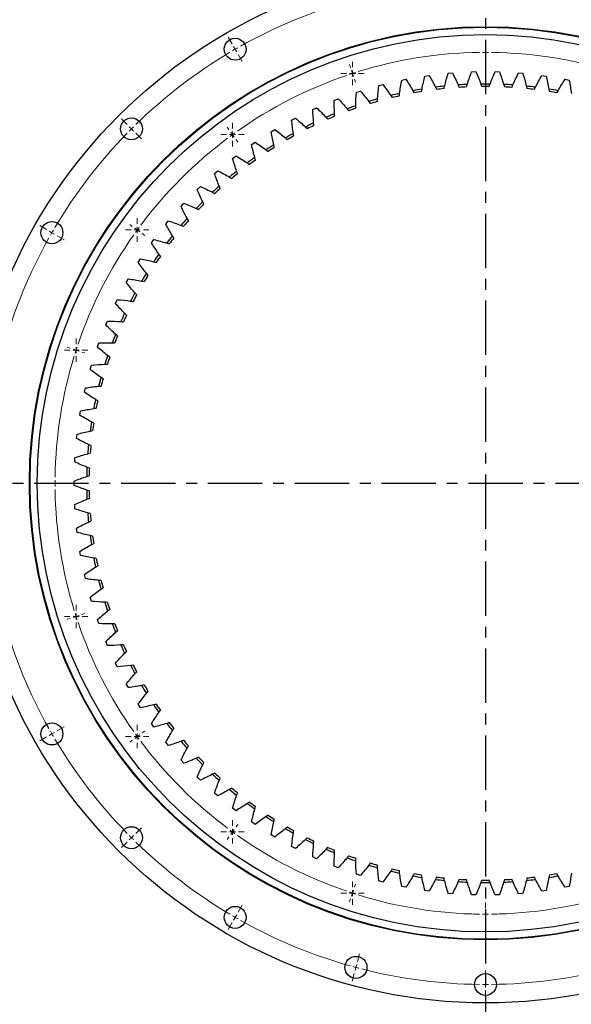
# Model space of a CAD drawing. Header units: millimetres. Extents: x 264 to 4141, y 5360 to 8860.
# Tile 2 of 13: x 916 to 1368, y 5764 to 6570. Entities that reach past the tile are written whole.
import ezdxf

# ---------------------------------------------------------------- set-up
doc = ezdxf.new("R2010")
doc.units = ezdxf.units.MM
doc.header["$LTSCALE"] = 20
doc.linetypes.add('CENTER', pattern=[10.16, 6.35, -1.27, 1.27, -1.27])

# ---------------------------------------------------------------- blocks, each defined once
blk = doc.blocks.new('SW_CENTERMARKSYMBOL_31')
at = {"color": 0, "linetype": 'Continuous', "lineweight": 18}
for p, q in [((0, 5), (0, 9.6)), ((-5, 0), (-9.6, 0)), ((0, 0), (-2.5, 0)), ((0, 0), (0, 2.5)), ((0, 0), (0, -2.5)), ((0, 0), (2.5, 0)), ((5, 0), (9.6, 0)), ((0, -5), (0, -9.6))]:
    blk.add_line(p, q, dxfattribs=at)
blk = doc.blocks.new('SW_CENTERMARKSYMBOL_32')
at = {"color": 0, "linetype": 'Continuous', "lineweight": 18}
for p, q in [((0, 5), (0, 9.6)), ((-5, 0), (-9.6, 0)), ((0, 0), (-2.5, 0)), ((0, 0), (0, 2.5)), ((0, 0), (0, -2.5)), ((0, 0), (2.5, 0)), ((5, 0), (9.6, 0)), ((0, -5), (0, -9.6))]:
    blk.add_line(p, q, dxfattribs=at)
blk = doc.blocks.new('SW_CENTERMARKSYMBOL_33')
at = {"color": 0, "linetype": 'Continuous', "lineweight": 18}
for p, q in [((0, 5), (0, 9.6)), ((-5, 0), (-9.6, 0)), ((0, 0), (-2.5, 0)), ((0, 0), (0, 2.5)), ((0, 0), (0, -2.5)), ((0, 0), (2.5, 0)), ((5, 0), (9.6, 0)), ((0, -5), (0, -9.6))]:
    blk.add_line(p, q, dxfattribs=at)
blk = doc.blocks.new('SW_CENTERMARKSYMBOL_34')
at = {"color": 0, "linetype": 'Continuous', "lineweight": 18}
for p, q in [((0, 5), (0, 9.6)), ((-5, 0), (-9.6, 0)), ((0, 0), (-2.5, 0)), ((0, 0), (0, 2.5)), ((0, 0), (0, -2.5)), ((0, 0), (2.5, 0)), ((5, 0), (9.6, 0)), ((0, -5), (0, -9.6))]:
    blk.add_line(p, q, dxfattribs=at)
blk = doc.blocks.new('SW_CENTERMARKSYMBOL_35')
at = {"color": 0, "linetype": 'Continuous', "lineweight": 18}
for p, q in [((0, 5), (0, 9.6)), ((-5, 0), (-9.6, 0)), ((0, 0), (-2.5, 0)), ((0, 0), (0, 2.5)), ((0, 0), (0, -2.5)), ((0, 0), (2.5, 0)), ((5, 0), (9.6, 0)), ((0, -5), (0, -9.6))]:
    blk.add_line(p, q, dxfattribs=at)
blk = doc.blocks.new('SW_CENTERMARKSYMBOL_36')
at = {"color": 0, "linetype": 'Continuous', "lineweight": 18}
for p, q in [((0, 5), (0, 9.6)), ((-5, 0), (-9.6, 0)), ((0, 0), (-2.5, 0)), ((0, 0), (0, 2.5)), ((0, 0), (0, -2.5)), ((0, 0), (2.5, 0)), ((5, 0), (9.6, 0)), ((0, -5), (0, -9.6))]:
    blk.add_line(p, q, dxfattribs=at)
blk = doc.blocks.new('SW_CENTERMARKSYMBOL_37')
at = {"color": 0, "linetype": 'Continuous', "lineweight": 18}
for p, q in [((0, 5), (0, 9.6)), ((-5, 0), (-9.6, 0)), ((0, 0), (-2.5, 0)), ((0, 0), (0, 2.5)), ((0, 0), (0, -2.5)), ((0, 0), (2.5, 0)), ((5, 0), (9.6, 0)), ((0, -5), (0, -9.6))]:
    blk.add_line(p, q, dxfattribs=at)
blk = doc.blocks.new('SW_CENTERMARKSYMBOL_38')
at = {"color": 0, "linetype": 'Continuous', "lineweight": 18}
for p, q in [((0, 5), (0, 9.6)), ((-5, 0), (-9.6, 0)), ((0, 0), (-2.5, 0)), ((0, 0), (0, 2.5)), ((0, 0), (0, -2.5)), ((0, 0), (2.5, 0)), ((5, 0), (9.6, 0)), ((0, -5), (0, -9.6))]:
    blk.add_line(p, q, dxfattribs=at)
blk = doc.blocks.new('SW_CENTERMARKSYMBOL_39')
at = {"color": 0, "linetype": 'Continuous', "lineweight": 18}
for p, q in [((0, 5), (0, 9.6)), ((-5, 0), (-9.6, 0)), ((0, 0), (-2.5, 0)), ((0, 0), (0, 2.5)), ((0, 0), (0, -2.5)), ((0, 0), (2.5, 0)), ((5, 0), (9.6, 0)), ((0, -5), (0, -9.6))]:
    blk.add_line(p, q, dxfattribs=at)
blk = doc.blocks.new('SW_CENTERMARKSYMBOL_40')
at = {"color": 0, "linetype": 'Continuous', "lineweight": 18}
for p, q in [((0, 5), (0, 9.6)), ((-5, 0), (-9.6, 0)), ((0, 0), (-2.5, 0)), ((0, 0), (0, 2.5)), ((0, 0), (0, -2.5)), ((0, 0), (2.5, 0)), ((5, 0), (9.6, 0)), ((0, -5), (0, -9.6))]:
    blk.add_line(p, q, dxfattribs=at)
blk = doc.blocks.new('SW_CENTERMARKSYMBOL_41')
at = {"color": 0, "linetype": 'Continuous', "lineweight": 18}
for p, q in [((0, 5), (0, 9.6)), ((-5, 0), (-9.6, 0)), ((0, 0), (-2.5, 0)), ((0, 0), (0, 2.5)), ((0, 0), (0, -2.5)), ((0, 0), (2.5, 0)), ((5, 0), (9.6, 0)), ((0, -5), (0, -9.6))]:
    blk.add_line(p, q, dxfattribs=at)

msp = doc.modelspace()

# ---------------------------------------------------------------- linework, layer by layer
at = {"linetype": 'CENTER', "ltscale": 0.35}
for p, q in [((1297.59, 6624.22), (1297.59, 5756.44)), ((856.97, 6190.33), (1738.21, 6190.33))]:
    msp.add_line(p, q, dxfattribs=at)
at = {"lineweight": 18}
for p, q in [((1090.09, 6549.73), (1086.84, 6555.36)), ((1297.59, 6547.83), (1297.59, 6550.43)), ((1092.59, 6545.4), (1091.34, 6547.57)), ((1092.59, 6545.4), (1093.84, 6543.24)), ((1095.09, 6541.07), (1098.34, 6535.44)), ((1297.59, 6542.83), (1297.59, 6545.33)), ((1297.59, 6542.83), (1297.59, 6540.33)), ((1187.12, 6530.33), (1186.31, 6532.81)), ((1297.59, 6537.83), (1297.59, 6535.23)), ((1188.66, 6525.58), (1187.89, 6527.96)), ((1188.66, 6525.58), (1189.44, 6523.2)), ((1190.21, 6520.82), (1191.01, 6518.35)), ((1004.14, 6483.78), (999.55, 6488.38)), ((1007.68, 6480.25), (1005.91, 6482.01)), ((1007.68, 6480.25), (1009.45, 6478.48)), ((1011.21, 6476.71), (1015.81, 6472.11)), ((1087.46, 6479.56), (1085.93, 6481.66)), ((1090.4, 6475.51), (1088.93, 6477.53)), ((1090.4, 6475.51), (1091.87, 6473.49)), ((1093.34, 6471.46), (1094.86, 6469.36)), ((938.19, 6397.83), (932.56, 6401.08)), ((942.52, 6395.33), (940.36, 6396.58)), ((942.52, 6395.33), (944.69, 6394.08)), ((1008.37, 6400.46), (1006.26, 6401.99)), ((1012.41, 6397.53), (1010.39, 6399)), ((1012.41, 6397.53), (1014.44, 6396.06)), ((946.85, 6392.83), (952.48, 6389.58)), ((1016.46, 6394.59), (1018.56, 6393.06)), ((957.59, 6300.81), (955.12, 6301.61)), ((962.34, 6299.26), (959.97, 6300.03)), ((962.34, 6299.26), (964.72, 6298.49)), ((967.1, 6297.71), (969.57, 6296.91)), ((940.09, 6190.33), (937.49, 6190.33)), ((945.09, 6190.33), (942.59, 6190.33)), ((945.09, 6190.33), (947.59, 6190.33)), ((950.09, 6190.33), (952.69, 6190.33)), ((962.34, 6081.4), (959.97, 6080.63)), ((962.34, 6081.4), (964.72, 6082.18)), ((967.1, 6082.95), (969.57, 6083.75)), ((957.59, 6079.86), (955.12, 6079.05)), ((942.52, 5985.33), (940.36, 5984.08)), ((942.52, 5985.33), (944.69, 5986.58)), ((946.85, 5987.83), (952.48, 5991.08)), ((1012.41, 5983.14), (1014.44, 5984.61)), ((1016.46, 5986.08), (1018.56, 5987.6)), ((938.19, 5982.83), (932.56, 5979.58)), ((1008.37, 5980.2), (1006.26, 5978.67)), ((1012.41, 5983.14), (1010.39, 5981.67)), ((1011.21, 5903.95), (1015.81, 5908.55)), ((1090.4, 5905.15), (1088.93, 5903.13)), ((1090.4, 5905.15), (1091.87, 5907.18)), ((1093.34, 5909.2), (1094.86, 5911.3)), ((1004.14, 5896.88), (999.55, 5892.29)), ((1007.68, 5900.42), (1005.91, 5898.65)), ((1007.68, 5900.42), (1009.45, 5902.19)), ((1087.46, 5901.11), (1085.93, 5899)), ((1188.66, 5855.08), (1189.44, 5857.46)), ((1190.21, 5859.84), (1191.01, 5862.31)), ((1187.12, 5850.33), (1186.31, 5847.86)), ((1188.66, 5855.08), (1187.89, 5852.71)), ((1095.09, 5839.59), (1098.34, 5845.22)), ((1297.59, 5842.83), (1297.59, 5845.43)), ((1297.59, 5837.83), (1297.59, 5840.33)), ((1092.59, 5835.26), (1091.34, 5833.1)), ((1092.59, 5835.26), (1093.84, 5837.43)), ((1297.59, 5837.83), (1297.59, 5835.33)), ((1297.59, 5832.83), (1297.59, 5830.23)), ((1090.09, 5830.93), (1086.84, 5825.3)), ((1192.77, 5799.13), (1194.45, 5805.41)), ((1191.48, 5794.3), (1190.83, 5791.89)), ((1191.48, 5794.3), (1192.12, 5796.72)), ((1297.59, 5785.33), (1297.59, 5791.83)), ((1190.18, 5789.47), (1188.5, 5783.19)), ((1297.59, 5780.33), (1297.59, 5782.83)), ((1297.59, 5780.33), (1297.59, 5777.83)), ((1297.59, 5775.33), (1297.59, 5768.83))]:
    msp.add_line(p, q, dxfattribs=at)
at = {"lineweight": 25}
for p, q in [((1247.93, 6523.48), (1251.38, 6523.97)), ((1267.03, 6525.77), (1270.51, 6526.07)), ((1286.23, 6526.97), (1289.72, 6527.07)), ((1305.46, 6527.07), (1308.96, 6526.97)), ((1324.68, 6526.07), (1328.15, 6525.77)), ((1343.8, 6523.97), (1347.25, 6523.48)), ((1210.28, 6515.65), (1213.65, 6516.53)), ((1228.99, 6520.1), (1232.41, 6520.79)), ((1362.77, 6520.79), (1366.19, 6520.1)), ((1191.85, 6510.13), (1195.17, 6511.21)), ((1173.76, 6503.57), (1177.02, 6504.84)), ((1156.08, 6495.99), (1159.26, 6497.44)), ((1138.86, 6487.41), (1141.95, 6489.04)), ((1122.16, 6477.87), (1125.15, 6479.67)), ((1106.03, 6467.38), (1108.92, 6469.36)), ((1090.53, 6456), (1093.29, 6458.13)), ((1075.7, 6443.74), (1078.34, 6446.03)), ((1061.59, 6430.66), (1064.1, 6433.1)), ((1048.26, 6416.8), (1050.62, 6419.37)), ((1035.74, 6402.19), (1037.95, 6404.9)), ((1024.07, 6386.9), (1026.12, 6389.72)), ((1013.29, 6370.96), (1015.18, 6373.9)), ((1003.45, 6354.44), (1005.16, 6357.48)), ((994.56, 6337.38), (996.1, 6340.51)), ((986.66, 6319.84), (988.02, 6323.06)), ((979.77, 6301.88), (980.94, 6305.17)), ((973.92, 6283.55), (974.9, 6286.9)), ((969.13, 6264.92), (969.92, 6268.32)), ((965.4, 6246.05), (966, 6249.49)), ((962.76, 6226.99), (963.16, 6230.46)), ((961.22, 6207.82), (961.42, 6211.3)), ((960.77, 6188.59), (960.77, 6192.08)), ((961.42, 6169.36), (961.22, 6172.85)), ((963.16, 6150.2), (962.76, 6153.67)), ((966, 6131.17), (965.4, 6134.62)), ((969.92, 6112.34), (969.13, 6115.74)), ((974.9, 6093.76), (973.92, 6097.11)), ((980.94, 6075.5), (979.77, 6078.79)), ((988.02, 6057.61), (986.66, 6060.82)), ((996.1, 6040.15), (994.56, 6043.29)), ((1005.16, 6023.18), (1003.45, 6026.22)), ((1015.18, 6006.76), (1013.29, 6009.7)), ((1026.12, 5990.94), (1024.07, 5993.76)), ((1037.95, 5975.77), (1035.74, 5978.47)), ((1050.62, 5961.29), (1048.26, 5963.87)), ((1064.1, 5947.57), (1061.59, 5950)), ((1078.34, 5934.63), (1075.7, 5936.92)), ((1093.29, 5922.53), (1090.53, 5924.67)), ((1108.92, 5911.31), (1106.03, 5913.28)), ((1125.15, 5900.99), (1122.16, 5902.8)), ((1141.95, 5891.62), (1138.86, 5893.25)), ((1159.26, 5883.22), (1156.08, 5884.67)), ((1177.02, 5875.82), (1173.76, 5877.09)), ((1195.17, 5869.45), (1191.85, 5870.53)), ((1213.65, 5864.13), (1210.28, 5865.02)), ((1232.41, 5859.87), (1228.99, 5860.56)), ((1251.38, 5856.69), (1247.93, 5857.19)), ((1347.25, 5857.19), (1343.8, 5856.69)), ((1366.19, 5860.56), (1362.77, 5859.87)), ((1270.51, 5854.59), (1267.03, 5854.89)), ((1289.72, 5853.6), (1286.23, 5853.7)), ((1308.96, 5853.7), (1305.46, 5853.6)), ((1328.15, 5854.89), (1324.68, 5854.59))]:
    msp.add_line(p, q, dxfattribs=at)
for centre, radius in [((1297.59, 6190.33), 425), ((1297.59, 6190.33), 373.5), ((1297.59, 6190.33), 373), ((1297.59, 6190.33), 367), ((1092.59, 6545.4), 9), ((1007.68, 6480.25), 9), ((942.52, 6395.33), 9), ((942.52, 5985.33), 9), ((1007.68, 5900.42), 9), ((1092.59, 5835.26), 9), ((1191.48, 5794.3), 9), ((1297.59, 5780.33), 9)]:
    msp.add_circle(centre, radius, dxfattribs=at)
at = {"lineweight": 18}
for radius, start, end in [(410, 105.69873, 119.30127), (410, 120.69873, 134.30127), (410, 120, 120.34936), (410, 119.65064, 120), (352.5, 90.81271, 107.18729), (352.5, 90, 90.40635), (352.5, 89.59365, 90), (352.5, 72.81271, 89.18729), (352.5, 108.81271, 125.18729), (352.5, 108, 108.40635), (352.5, 107.59365, 108), (410, 135.69873, 149.30127), (410, 135, 135.34936), (410, 134.65064, 135), (352.5, 126, 126.40635), (352.5, 125.59365, 126), (352.5, 126.81271, 143.18729), (410, 150, 150.34936), (410, 149.65064, 150), (352.5, 144, 144.40635), (352.5, 143.59365, 144), (410, 150.69873, 164.30127), (352.5, 144.81271, 161.18729), (352.5, 162, 162.40635), (352.5, 161.59365, 162), (352.5, 162.81271, 179.18729), (352.5, 179.59365, 180), (352.5, 180, 180.40635), (352.5, 180.81271, 197.18729), (352.5, 197.59365, 198), (352.5, 198, 198.40635), (410, 195.69873, 209.30127), (352.5, 198.81271, 215.18729), (410, 209.65064, 210), (410, 210, 210.34936), (352.5, 215.59365, 216), (410, 210.69873, 224.30127), (352.5, 216, 216.40635), (352.5, 216.81271, 233.18729), (352.5, 233.59365, 234), (352.5, 234, 234.40635), (410, 224.65064, 225), (410, 225, 225.34936), (410, 225.69873, 239.30127), (352.5, 234.81271, 251.18729), (352.5, 251.59365, 252), (352.5, 252, 252.40635), (352.5, 252.81271, 269.18729), (352.5, 270.81271, 287.18729), (410, 239.65064, 240), (410, 240, 240.34936), (410, 240.69873, 254.30127), (352.5, 269.59365, 270), (352.5, 270, 270.40635), (410, 254.65064, 255), (410, 255, 255.34936), (410, 255.69873, 269.30127), (410, 270.69873, 284.30127), (410, 269.65064, 270), (410, 270, 270.34936)]:
    msp.add_arc((1297.59, 6190.33), radius, start, end, dxfattribs=at)
at = {"lineweight": 25}
for radius, start, end in [(326.6, 92.61113, 93.93433), (326.6, 89.3384, 90.6616), (326.6, 86.06567, 87.38887), (326.6, 102.42931, 103.75251), (326.6, 99.15658, 100.47978), (324.6, 99.28012, 100.35624), (326.6, 95.88386, 97.20705), (324.6, 96.0074, 97.08351), (324.6, 92.73467, 93.81079), (324.6, 89.46194, 90.53806), (324.6, 86.18921, 87.26533), (326.6, 82.79295, 84.11614), (324.6, 82.91649, 83.9926), (326.6, 79.52022, 80.84342), (324.6, 79.64376, 80.71988), (326.6, 105.70204, 107.02523), (324.6, 105.82558, 106.90169), (324.6, 102.55285, 103.62897), (326.6, 112.24749, 113.57069), (326.6, 108.97477, 110.29796), (324.6, 109.09831, 110.17442), (326.6, 115.52022, 116.84342), (324.6, 112.37103, 113.44715), (326.6, 118.79295, 120.11614), (324.6, 115.64376, 116.71988), (324.6, 118.91649, 119.9926), (326.6, 122.06567, 123.38887), (324.6, 122.18921, 123.26533), (326.6, 125.3384, 126.6616), (324.6, 125.46194, 126.53806), (326.6, 128.61113, 129.93433), (324.6, 128.73467, 129.81079), (326.6, 131.88386, 133.20705), (324.6, 132.0074, 133.08351), (326.6, 135.15658, 136.47978), (324.6, 135.28012, 136.35624), (326.6, 138.42931, 139.75251), (324.6, 138.55285, 139.62897), (326.6, 141.70204, 143.02523), (324.6, 141.82558, 142.90169), (326.6, 144.97477, 146.29796), (324.6, 145.09831, 146.17442), (326.6, 148.24749, 149.57069), (324.6, 148.37103, 149.44715), (326.6, 151.52022, 152.84342), (324.6, 151.64376, 152.71988), (326.6, 154.79295, 156.11614), (324.6, 154.91649, 155.9926), (326.6, 158.06567, 159.38887), (324.6, 158.18921, 159.26533), (326.6, 161.3384, 162.6616), (324.6, 161.46194, 162.53806), (326.6, 164.61113, 165.93433), (324.6, 164.73467, 165.81079), (326.6, 167.88386, 169.20705), (324.6, 168.0074, 169.08351), (326.6, 171.15658, 172.47978), (324.6, 171.28012, 172.35624), (326.6, 174.42931, 175.75251), (324.6, 174.55285, 175.62897), (326.6, 177.70204, 179.02523), (324.6, 177.82558, 178.90169), (326.6, 180.97477, 182.29796), (324.6, 181.09831, 182.17442), (326.6, 184.24749, 185.57069), (324.6, 184.37103, 185.44715), (326.6, 187.52022, 188.84342), (324.6, 187.64376, 188.71988), (326.6, 190.79295, 192.11614), (324.6, 190.91649, 191.9926), (326.6, 194.06567, 195.38887), (324.6, 194.18921, 195.26533), (326.6, 197.3384, 198.6616), (324.6, 197.46194, 198.53806), (326.6, 200.61113, 201.93433), (324.6, 200.73467, 201.81079), (326.6, 203.88386, 205.20705), (324.6, 204.0074, 205.08351), (326.6, 207.15658, 208.47978), (324.6, 207.28012, 208.35624), (326.6, 210.42931, 211.75251), (324.6, 210.55285, 211.62897), (326.6, 213.70204, 215.02523), (324.6, 213.82558, 214.90169), (326.6, 216.97477, 218.29796), (324.6, 217.09831, 218.17442), (326.6, 220.24749, 221.57069), (324.6, 220.37103, 221.44715), (326.6, 223.52022, 224.84342), (324.6, 223.64376, 224.71988), (326.6, 226.79295, 228.11614), (324.6, 226.91649, 227.9926), (326.6, 230.06567, 231.38887), (324.6, 230.18921, 231.26533), (326.6, 233.3384, 234.6616), (324.6, 233.46194, 234.53806), (326.6, 236.61113, 237.93433), (324.6, 236.73467, 237.81079), (326.6, 239.88386, 241.20705), (324.6, 240.0074, 241.08351), (326.6, 243.15658, 244.47978), (324.6, 243.28012, 244.35624), (326.6, 246.42931, 247.75251), (324.6, 246.55285, 247.62897), (326.6, 249.70204, 251.02523), (324.6, 249.82558, 250.90169), (324.6, 253.09831, 254.17442), (326.6, 252.97477, 254.29796), (326.6, 256.24749, 257.57069), (324.6, 256.37103, 257.44715), (326.6, 259.52022, 260.84342), (324.6, 259.64376, 260.71988), (326.6, 262.79295, 264.11614), (324.6, 262.91649, 263.9926), (326.6, 266.06567, 267.38887), (324.6, 266.18921, 267.26533), (326.6, 269.3384, 270.6616), (324.6, 269.46194, 270.53806), (326.6, 272.61113, 273.93433), (324.6, 272.73467, 273.81079), (326.6, 275.88386, 277.20705), (324.6, 276.0074, 277.08351), (326.6, 279.15658, 280.47978), (324.6, 279.28012, 280.35624)]:
    msp.add_arc((1297.59, 6190.33), radius, start, end, dxfattribs=at)
for points in [[(1251.38, 6523.97), (1253.22, 6520.82), (1254.97, 6517.61), (1256.62, 6514.35)], [(1264.11, 6515.21), (1264.98, 6518.76), (1265.95, 6522.28), (1267.03, 6525.77)], [(1270.51, 6526.07), (1272.16, 6522.82), (1273.72, 6519.51), (1275.18, 6516.16)], [(1282.71, 6516.59), (1283.78, 6520.09), (1284.95, 6523.55), (1286.23, 6526.97)], [(1289.72, 6527.07), (1291.19, 6523.73), (1292.55, 6520.34), (1293.82, 6516.91)], [(1301.36, 6516.91), (1302.63, 6520.34), (1304, 6523.73), (1305.46, 6527.07)], [(1308.96, 6526.97), (1310.23, 6523.55), (1311.4, 6520.09), (1312.47, 6516.59)], [(1320, 6516.16), (1321.46, 6519.51), (1323.02, 6522.82), (1324.68, 6526.07)], [(1328.15, 6525.77), (1329.23, 6522.28), (1330.2, 6518.76), (1331.07, 6515.21)], [(1338.56, 6514.35), (1340.21, 6517.61), (1341.96, 6520.82), (1343.8, 6523.97)], [(1213.65, 6516.53), (1215.84, 6513.61), (1217.94, 6510.62), (1219.95, 6507.57)], [(1227.3, 6509.28), (1227.75, 6512.91), (1228.32, 6516.51), (1228.99, 6520.1)], [(1232.41, 6520.79), (1234.43, 6517.75), (1236.35, 6514.65), (1238.19, 6511.48)], [(1245.62, 6512.77), (1246.28, 6516.37), (1247.05, 6519.94), (1247.93, 6523.48)], [(1275.18, 6516.16), (1275.46, 6515.51), (1275.74, 6514.86), (1276.02, 6514.21)], [(1282.1, 6514.56), (1282.3, 6515.24), (1282.51, 6515.92), (1282.71, 6516.59)], [(1293.82, 6516.91), (1294.07, 6516.25), (1294.31, 6515.58), (1294.54, 6514.92)], [(1300.64, 6514.92), (1300.88, 6515.58), (1301.12, 6516.25), (1301.36, 6516.91)], [(1312.47, 6516.59), (1312.68, 6515.92), (1312.88, 6515.24), (1313.08, 6514.56)], [(1319.16, 6514.21), (1319.44, 6514.86), (1319.72, 6515.51), (1320, 6516.16)], [(1347.25, 6523.48), (1348.13, 6519.94), (1348.9, 6516.37), (1349.56, 6512.77)], [(1357, 6511.48), (1358.83, 6514.65), (1360.75, 6517.75), (1362.77, 6520.79)], [(1366.19, 6520.1), (1366.87, 6516.51), (1367.43, 6512.91), (1367.89, 6509.28)], [(1191.4, 6499.18), (1191.44, 6502.84), (1191.59, 6506.49), (1191.85, 6510.13)], [(1195.17, 6511.21), (1197.52, 6508.42), (1199.78, 6505.55), (1201.97, 6502.62)], [(1209.2, 6504.74), (1209.45, 6508.39), (1209.81, 6512.03), (1210.28, 6515.65)], [(1227.04, 6507.17), (1227.12, 6507.87), (1227.21, 6508.58), (1227.3, 6509.28)], [(1238.19, 6511.48), (1238.54, 6510.87), (1238.89, 6510.26), (1239.24, 6509.64)], [(1245.25, 6510.68), (1245.37, 6511.38), (1245.49, 6512.07), (1245.62, 6512.77)], [(1256.62, 6514.35), (1256.94, 6513.72), (1257.25, 6513.09), (1257.56, 6512.45)], [(1263.62, 6513.15), (1263.78, 6513.84), (1263.94, 6514.52), (1264.11, 6515.21)], [(1331.07, 6515.21), (1331.24, 6514.52), (1331.4, 6513.84), (1331.56, 6513.15)], [(1337.62, 6512.45), (1337.93, 6513.09), (1338.25, 6513.72), (1338.56, 6514.35)], [(1349.56, 6512.77), (1349.69, 6512.07), (1349.82, 6511.38), (1349.94, 6510.68)], [(1355.94, 6509.64), (1356.29, 6510.26), (1356.64, 6510.87), (1357, 6511.48)], [(1173.94, 6492.62), (1173.77, 6496.27), (1173.71, 6499.92), (1173.76, 6503.57)], [(1177.02, 6504.84), (1179.52, 6502.18), (1181.95, 6499.46), (1184.29, 6496.65)], [(1201.97, 6502.62), (1202.39, 6502.05), (1202.81, 6501.48), (1203.22, 6500.91)], [(1209.07, 6502.63), (1209.11, 6503.33), (1209.15, 6504.04), (1209.2, 6504.74)], [(1219.95, 6507.57), (1220.34, 6506.98), (1220.72, 6506.39), (1221.1, 6505.79)], [(1156.88, 6485.07), (1156.51, 6488.7), (1156.24, 6492.35), (1156.08, 6495.99)], [(1159.26, 6497.44), (1161.91, 6494.94), (1164.49, 6492.35), (1166.99, 6489.68)], [(1174.05, 6490.5), (1174.01, 6491.21), (1173.97, 6491.91), (1173.94, 6492.62)], [(1184.29, 6496.65), (1184.75, 6496.11), (1185.2, 6495.56), (1185.64, 6495.02)], [(1191.39, 6497.07), (1191.39, 6497.77), (1191.39, 6498.48), (1191.4, 6499.18)], [(1140.29, 6476.55), (1139.7, 6480.16), (1139.23, 6483.78), (1138.86, 6487.41)], [(1141.95, 6489.04), (1144.74, 6486.69), (1147.46, 6484.26), (1150.11, 6481.74)], [(1157.11, 6482.96), (1157.03, 6483.66), (1156.96, 6484.36), (1156.88, 6485.07)], [(1166.99, 6489.68), (1167.47, 6489.17), (1167.95, 6488.65), (1168.43, 6488.13)], [(1124.2, 6467.11), (1123.41, 6470.68), (1122.73, 6474.26), (1122.16, 6477.87)], [(1125.15, 6479.67), (1128.07, 6477.48), (1130.93, 6475.21), (1133.72, 6472.84)], [(1140.64, 6474.46), (1140.52, 6475.16), (1140.4, 6475.85), (1140.29, 6476.55)], [(1150.11, 6481.74), (1150.63, 6481.25), (1151.14, 6480.76), (1151.64, 6480.27)], [(1108.92, 6469.36), (1111.96, 6467.34), (1114.94, 6465.23), (1117.86, 6463.03)], [(1133.72, 6472.84), (1134.26, 6472.39), (1134.79, 6471.93), (1135.33, 6471.46)], [(1108.68, 6456.76), (1107.69, 6460.28), (1106.81, 6463.82), (1106.03, 6467.38)], [(1117.86, 6463.03), (1118.42, 6462.6), (1118.98, 6462.17), (1119.54, 6461.74)], [(1124.67, 6465.04), (1124.51, 6465.73), (1124.35, 6466.41), (1124.2, 6467.11)], [(1093.78, 6445.54), (1092.59, 6448.99), (1091.51, 6452.48), (1090.53, 6456)], [(1093.29, 6458.13), (1096.44, 6456.29), (1099.54, 6454.35), (1102.58, 6452.32)], [(1102.58, 6452.32), (1103.17, 6451.93), (1103.76, 6451.53), (1104.34, 6451.14)], [(1109.27, 6454.72), (1109.07, 6455.4), (1108.88, 6456.07), (1108.68, 6456.76)], [(1079.55, 6433.49), (1078.16, 6436.87), (1076.88, 6440.29), (1075.7, 6443.74)], [(1078.34, 6446.03), (1081.59, 6444.37), (1084.79, 6442.62), (1087.94, 6440.76)], [(1094.48, 6443.54), (1094.25, 6444.2), (1094.01, 6444.87), (1093.78, 6445.54)], [(1087.94, 6440.76), (1088.55, 6440.4), (1089.16, 6440.04), (1089.76, 6439.68)], [(1066.02, 6420.64), (1064.44, 6423.94), (1062.97, 6427.28), (1061.59, 6430.66)], [(1064.1, 6433.1), (1067.44, 6431.63), (1070.74, 6430.06), (1073.99, 6428.39)], [(1073.99, 6428.39), (1074.62, 6428.06), (1075.24, 6427.74), (1075.87, 6427.41)], [(1080.36, 6431.53), (1080.09, 6432.18), (1079.81, 6432.83), (1079.55, 6433.49)], [(1050.62, 6419.37), (1054.04, 6418.09), (1057.42, 6416.71), (1060.76, 6415.23)], [(1066.94, 6418.73), (1066.63, 6419.37), (1066.32, 6420), (1066.02, 6420.64)], [(1053.25, 6407.04), (1051.49, 6410.25), (1049.82, 6413.5), (1048.26, 6416.8)], [(1060.76, 6415.23), (1061.41, 6414.95), (1062.05, 6414.66), (1062.7, 6414.36)], [(1037.95, 6404.9), (1041.43, 6403.82), (1044.89, 6402.63), (1048.31, 6401.34)], [(1054.28, 6405.19), (1053.93, 6405.81), (1053.59, 6406.43), (1053.25, 6407.04)], [(1041.28, 6392.74), (1039.33, 6395.84), (1037.49, 6398.99), (1035.74, 6402.19)], [(1048.31, 6401.34), (1048.97, 6401.1), (1049.63, 6400.84), (1050.29, 6400.59)], [(1030.14, 6377.78), (1028.02, 6380.76), (1026, 6383.8), (1024.07, 6386.9)], [(1026.12, 6389.72), (1029.66, 6388.85), (1033.18, 6387.86), (1036.67, 6386.77)], [(1042.41, 6390.95), (1042.03, 6391.55), (1041.65, 6392.14), (1041.28, 6392.74)], [(1036.67, 6386.77), (1037.35, 6386.56), (1038.02, 6386.34), (1038.69, 6386.13)], [(1019.87, 6362.21), (1017.59, 6365.06), (1015.4, 6367.98), (1013.29, 6370.96)], [(1015.18, 6373.9), (1018.77, 6373.23), (1022.33, 6372.44), (1025.88, 6371.55)], [(1025.88, 6371.55), (1026.57, 6371.38), (1027.25, 6371.21), (1027.93, 6371.03)], [(1031.38, 6376.06), (1030.96, 6376.63), (1030.55, 6377.2), (1030.14, 6377.78)], [(1005.16, 6357.48), (1008.78, 6357.01), (1012.39, 6356.43), (1015.98, 6355.75)], [(1015.98, 6355.75), (1016.67, 6355.61), (1017.37, 6355.48), (1018.06, 6355.34)], [(1021.21, 6360.56), (1020.76, 6361.1), (1020.32, 6361.65), (1019.87, 6362.21)], [(1010.51, 6346.07), (1008.07, 6348.79), (1005.72, 6351.58), (1003.45, 6354.44)], [(996.1, 6340.51), (999.74, 6340.25), (1003.37, 6339.88), (1006.99, 6339.4)], [(1006.99, 6339.4), (1007.7, 6339.31), (1008.4, 6339.21), (1009.09, 6339.11)], [(1011.94, 6344.5), (1011.46, 6345.02), (1010.99, 6345.54), (1010.51, 6346.07)], [(1002.09, 6329.43), (999.5, 6332.01), (996.99, 6334.66), (994.56, 6337.38)], [(988.02, 6323.06), (991.66, 6323), (995.31, 6322.84), (998.96, 6322.57)], [(998.96, 6322.57), (999.66, 6322.51), (1000.37, 6322.46), (1001.07, 6322.4)], [(1003.6, 6327.94), (1003.1, 6328.43), (1002.59, 6328.93), (1002.09, 6329.43)], [(994.63, 6312.33), (991.9, 6314.76), (989.24, 6317.26), (986.66, 6319.84)], [(996.23, 6310.93), (995.69, 6311.4), (995.16, 6311.86), (994.63, 6312.33)], [(988.16, 6294.84), (985.29, 6297.1), (982.49, 6299.45), (979.77, 6301.88)], [(980.94, 6305.17), (984.59, 6305.32), (988.24, 6305.37), (991.9, 6305.3)], [(991.9, 6305.3), (992.6, 6305.29), (993.31, 6305.27), (994.02, 6305.25)], [(989.83, 6293.53), (989.27, 6293.96), (988.72, 6294.4), (988.16, 6294.84)], [(982.7, 6277), (979.71, 6279.1), (976.78, 6281.28), (973.92, 6283.55)], [(974.9, 6286.9), (978.53, 6287.26), (982.18, 6287.52), (985.83, 6287.66)], [(985.83, 6287.66), (986.54, 6287.69), (987.24, 6287.72), (987.95, 6287.73)], [(984.44, 6275.8), (983.86, 6276.19), (983.28, 6276.6), (982.7, 6277)], [(969.92, 6268.32), (973.52, 6268.89), (977.14, 6269.35), (980.78, 6269.71)], [(980.78, 6269.71), (981.49, 6269.77), (982.19, 6269.84), (982.89, 6269.9)], [(978.27, 6258.88), (975.16, 6260.81), (972.11, 6262.82), (969.13, 6264.92)], [(980.08, 6257.78), (979.47, 6258.14), (978.87, 6258.51), (978.27, 6258.88)], [(966, 6249.49), (969.57, 6250.26), (973.15, 6250.93), (976.77, 6251.49)], [(976.77, 6251.49), (977.47, 6251.6), (978.17, 6251.7), (978.87, 6251.8)], [(974.87, 6240.54), (971.66, 6242.28), (968.5, 6244.12), (965.4, 6246.05)], [(976.74, 6239.54), (976.12, 6239.87), (975.5, 6240.2), (974.87, 6240.54)], [(972.53, 6222.04), (969.22, 6223.59), (965.97, 6225.24), (962.76, 6226.99)], [(963.16, 6230.46), (966.68, 6231.44), (970.22, 6232.31), (973.8, 6233.08)], [(973.8, 6233.08), (974.49, 6233.22), (975.18, 6233.37), (975.88, 6233.51)], [(974.46, 6221.14), (973.81, 6221.44), (973.17, 6221.73), (972.53, 6222.04)], [(961.42, 6211.3), (964.87, 6212.48), (968.36, 6213.55), (971.89, 6214.52)], [(971.89, 6214.52), (972.57, 6214.71), (973.25, 6214.89), (973.94, 6215.07)], [(971.25, 6203.43), (967.86, 6204.79), (964.52, 6206.25), (961.22, 6207.82)], [(973.23, 6202.65), (972.57, 6202.9), (971.91, 6203.16), (971.25, 6203.43)], [(960.77, 6192.08), (964.15, 6193.45), (967.57, 6194.72), (971.04, 6195.89)], [(971.04, 6195.89), (971.71, 6196.11), (972.38, 6196.34), (973.05, 6196.55)], [(971.04, 6184.78), (967.57, 6185.94), (964.15, 6187.21), (960.77, 6188.59)], [(973.05, 6184.11), (972.38, 6184.33), (971.71, 6184.55), (971.04, 6184.78)], [(971.25, 6177.24), (971.91, 6177.5), (972.57, 6177.76), (973.23, 6178.02)], [(961.22, 6172.85), (964.52, 6174.41), (967.86, 6175.87), (971.25, 6177.24)], [(971.89, 6166.14), (968.36, 6167.11), (964.87, 6168.18), (961.42, 6169.36)], [(973.94, 6165.59), (973.25, 6165.77), (972.57, 6165.95), (971.89, 6166.14)], [(962.76, 6153.67), (965.97, 6155.42), (969.22, 6157.07), (972.53, 6158.63)], [(972.53, 6158.63), (973.17, 6158.93), (973.81, 6159.22), (974.46, 6159.52)], [(973.8, 6147.59), (970.22, 6148.35), (966.68, 6149.22), (963.16, 6150.2)], [(975.88, 6147.16), (975.18, 6147.3), (974.49, 6147.44), (973.8, 6147.59)], [(965.4, 6134.62), (968.5, 6136.54), (971.66, 6138.38), (974.87, 6140.12)], [(974.87, 6140.12), (975.5, 6140.46), (976.12, 6140.79), (976.74, 6141.12)], [(976.77, 6129.17), (973.15, 6129.73), (969.57, 6130.4), (966, 6131.17)], [(978.87, 6128.86), (978.17, 6128.96), (977.47, 6129.06), (976.77, 6129.17)], [(969.13, 6115.74), (972.11, 6117.84), (975.16, 6119.86), (978.27, 6121.78)], [(978.27, 6121.78), (978.87, 6122.15), (979.47, 6122.52), (980.08, 6122.88)], [(980.78, 6110.96), (977.14, 6111.31), (973.52, 6111.77), (969.92, 6112.34)], [(982.89, 6110.76), (982.19, 6110.82), (981.49, 6110.89), (980.78, 6110.96)], [(973.92, 6097.11), (976.78, 6099.38), (979.71, 6101.56), (982.7, 6103.66)], [(982.7, 6103.66), (983.28, 6104.07), (983.86, 6104.47), (984.44, 6104.87)], [(985.83, 6093), (982.18, 6093.14), (978.53, 6093.4), (974.9, 6093.76)], [(987.95, 6092.93), (987.24, 6092.95), (986.54, 6092.97), (985.83, 6093)], [(979.77, 6078.79), (982.49, 6081.21), (985.29, 6083.56), (988.16, 6085.83)], [(988.16, 6085.83), (988.72, 6086.26), (989.27, 6086.7), (989.83, 6087.13)], [(991.9, 6075.36), (988.24, 6075.3), (984.59, 6075.34), (980.94, 6075.5)], [(994.02, 6075.41), (993.31, 6075.39), (992.6, 6075.37), (991.9, 6075.36)], [(986.66, 6060.82), (989.24, 6063.4), (991.9, 6065.91), (994.63, 6068.33)], [(994.63, 6068.33), (995.16, 6068.8), (995.69, 6069.27), (996.23, 6069.73)], [(998.96, 6058.1), (995.31, 6057.82), (991.66, 6057.66), (988.02, 6057.61)], [(1001.07, 6058.27), (1000.37, 6058.21), (999.66, 6058.15), (998.96, 6058.1)], [(994.56, 6043.29), (996.99, 6046.01), (999.5, 6048.66), (1002.09, 6051.24)], [(1002.09, 6051.24), (1002.59, 6051.73), (1003.1, 6052.23), (1003.6, 6052.72)], [(1006.99, 6041.26), (1003.37, 6040.78), (999.74, 6040.41), (996.1, 6040.15)], [(1009.09, 6041.55), (1008.4, 6041.45), (1007.7, 6041.36), (1006.99, 6041.26)], [(1003.45, 6026.22), (1005.72, 6029.08), (1008.07, 6031.87), (1010.51, 6034.59)], [(1010.51, 6034.59), (1010.99, 6035.12), (1011.46, 6035.64), (1011.94, 6036.16)], [(1015.98, 6024.92), (1012.39, 6024.23), (1008.78, 6023.65), (1005.16, 6023.18)], [(1018.06, 6025.33), (1017.37, 6025.19), (1016.67, 6025.05), (1015.98, 6024.92)], [(1013.29, 6009.7), (1015.4, 6012.68), (1017.59, 6015.6), (1019.87, 6018.46)], [(1019.87, 6018.46), (1020.32, 6019.01), (1020.76, 6019.56), (1021.21, 6020.11)], [(1025.88, 6009.11), (1022.33, 6008.22), (1018.77, 6007.44), (1015.18, 6006.76)], [(1027.93, 6009.64), (1027.25, 6009.46), (1026.57, 6009.28), (1025.88, 6009.11)], [(1024.07, 5993.76), (1026, 5996.86), (1028.02, 5999.9), (1030.14, 6002.88)], [(1030.14, 6002.88), (1030.55, 6003.46), (1030.96, 6004.03), (1031.38, 6004.61)], [(1036.67, 5993.89), (1033.18, 5992.8), (1029.66, 5991.82), (1026.12, 5990.94)], [(1038.69, 5994.54), (1038.02, 5994.32), (1037.35, 5994.1), (1036.67, 5993.89)], [(1035.74, 5978.47), (1037.49, 5981.67), (1039.33, 5984.82), (1041.28, 5987.92)], [(1041.28, 5987.92), (1041.65, 5988.52), (1042.03, 5989.12), (1042.41, 5989.71)], [(1048.31, 5979.32), (1044.89, 5978.03), (1041.43, 5976.85), (1037.95, 5975.77)], [(1050.29, 5980.08), (1049.63, 5979.82), (1048.97, 5979.57), (1048.31, 5979.32)], [(1048.26, 5963.87), (1049.82, 5967.16), (1051.49, 5970.41), (1053.25, 5973.62)], [(1053.25, 5973.62), (1053.59, 5974.24), (1053.93, 5974.85), (1054.28, 5975.47)], [(1060.76, 5965.43), (1057.42, 5963.95), (1054.04, 5962.57), (1050.62, 5961.29)], [(1062.7, 5966.3), (1062.05, 5966.01), (1061.41, 5965.72), (1060.76, 5965.43)], [(1061.59, 5950), (1062.97, 5953.38), (1064.44, 5956.72), (1066.02, 5960.02)], [(1066.02, 5960.02), (1066.32, 5960.66), (1066.63, 5961.3), (1066.94, 5961.93)], [(1073.99, 5952.28), (1070.74, 5950.61), (1067.44, 5949.04), (1064.1, 5947.57)], [(1075.87, 5953.26), (1075.24, 5952.93), (1074.62, 5952.6), (1073.99, 5952.28)], [(1075.7, 5936.92), (1076.88, 5940.37), (1078.16, 5943.79), (1079.55, 5947.18)], [(1079.55, 5947.18), (1079.81, 5947.83), (1080.09, 5948.48), (1080.36, 5949.13)], [(1087.94, 5939.9), (1084.79, 5938.05), (1081.59, 5936.29), (1078.34, 5934.63)], [(1089.76, 5940.99), (1089.16, 5940.62), (1088.55, 5940.26), (1087.94, 5939.9)], [(1093.78, 5935.13), (1094.01, 5935.8), (1094.25, 5936.46), (1094.48, 5937.13)], [(1090.53, 5924.67), (1091.51, 5928.18), (1092.59, 5931.67), (1093.78, 5935.13)], [(1102.58, 5928.34), (1099.54, 5926.31), (1096.44, 5924.37), (1093.29, 5922.53)], [(1104.34, 5929.53), (1103.76, 5929.13), (1103.17, 5928.73), (1102.58, 5928.34)], [(1106.03, 5913.28), (1106.81, 5916.84), (1107.69, 5920.39), (1108.68, 5923.91)], [(1108.68, 5923.91), (1108.88, 5924.59), (1109.07, 5925.27), (1109.27, 5925.94)], [(1117.86, 5917.64), (1114.94, 5915.43), (1111.96, 5913.33), (1108.92, 5911.31)], [(1119.54, 5918.92), (1118.98, 5918.49), (1118.42, 5918.06), (1117.86, 5917.64)], [(1122.16, 5902.8), (1122.73, 5906.4), (1123.41, 5909.99), (1124.2, 5913.56)], [(1124.2, 5913.56), (1124.35, 5914.25), (1124.51, 5914.94), (1124.67, 5915.62)], [(1133.72, 5907.82), (1130.93, 5905.46), (1128.07, 5903.18), (1125.15, 5900.99)], [(1135.33, 5909.2), (1134.79, 5908.74), (1134.26, 5908.28), (1133.72, 5907.82)], [(1138.86, 5893.25), (1139.23, 5896.88), (1139.7, 5900.5), (1140.29, 5904.11)], [(1140.29, 5904.11), (1140.4, 5904.81), (1140.52, 5905.51), (1140.64, 5906.2)], [(1150.11, 5898.92), (1147.46, 5896.41), (1144.74, 5893.97), (1141.95, 5891.62)], [(1151.64, 5900.39), (1151.14, 5899.9), (1150.63, 5899.41), (1150.11, 5898.92)], [(1156.08, 5884.67), (1156.24, 5888.32), (1156.51, 5891.96), (1156.88, 5895.6)], [(1156.88, 5895.6), (1156.96, 5896.3), (1157.03, 5897), (1157.11, 5897.7)], [(1166.99, 5890.98), (1164.49, 5888.31), (1161.91, 5885.73), (1159.26, 5883.22)], [(1168.43, 5892.53), (1167.95, 5892.01), (1167.47, 5891.5), (1166.99, 5890.98)], [(1173.76, 5877.09), (1173.71, 5880.74), (1173.77, 5884.39), (1173.94, 5888.04)], [(1173.94, 5888.04), (1173.97, 5888.75), (1174.01, 5889.46), (1174.05, 5890.16)], [(1184.29, 5884.01), (1181.95, 5881.21), (1179.52, 5878.48), (1177.02, 5875.82)], [(1185.64, 5885.65), (1185.2, 5885.1), (1184.75, 5884.56), (1184.29, 5884.01)], [(1191.4, 5881.48), (1191.39, 5882.19), (1191.39, 5882.89), (1191.39, 5883.6)], [(1191.85, 5870.53), (1191.59, 5874.17), (1191.44, 5877.82), (1191.4, 5881.48)], [(1203.22, 5879.75), (1202.81, 5879.18), (1202.39, 5878.61), (1201.97, 5878.04)], [(1201.97, 5878.04), (1199.78, 5875.11), (1197.52, 5872.25), (1195.17, 5869.45)], [(1209.2, 5875.92), (1209.15, 5876.62), (1209.11, 5877.33), (1209.07, 5878.03)], [(1210.28, 5865.02), (1209.81, 5868.64), (1209.45, 5872.27), (1209.2, 5875.92)], [(1219.95, 5873.09), (1217.94, 5870.04), (1215.84, 5867.05), (1213.65, 5864.13)], [(1221.1, 5874.87), (1220.72, 5874.28), (1220.34, 5873.69), (1219.95, 5873.09)], [(1227.3, 5871.39), (1227.21, 5872.09), (1227.12, 5872.79), (1227.04, 5873.49)], [(1228.99, 5860.56), (1228.32, 5864.15), (1227.75, 5867.76), (1227.3, 5871.39)], [(1238.19, 5869.18), (1236.35, 5866.02), (1234.43, 5862.91), (1232.41, 5859.87)], [(1239.24, 5871.02), (1238.89, 5870.4), (1238.54, 5869.79), (1238.19, 5869.18)], [(1245.62, 5867.89), (1245.49, 5868.59), (1245.37, 5869.28), (1245.25, 5869.98)], [(1247.93, 5857.19), (1247.05, 5860.73), (1246.28, 5864.3), (1245.62, 5867.89)], [(1256.62, 5866.31), (1254.97, 5863.05), (1253.22, 5859.84), (1251.38, 5856.69)], [(1257.56, 5868.21), (1257.25, 5867.58), (1256.94, 5866.94), (1256.62, 5866.31)], [(1264.11, 5865.45), (1263.94, 5866.14), (1263.78, 5866.83), (1263.62, 5867.51)], [(1267.03, 5854.89), (1265.95, 5858.38), (1264.98, 5861.9), (1264.11, 5865.45)], [(1275.18, 5864.5), (1273.72, 5861.15), (1272.16, 5857.85), (1270.51, 5854.59)], [(1276.02, 5866.45), (1275.74, 5865.8), (1275.46, 5865.15), (1275.18, 5864.5)], [(1282.71, 5864.07), (1282.51, 5864.75), (1282.3, 5865.42), (1282.1, 5866.1)], [(1286.23, 5853.7), (1284.95, 5857.12), (1283.78, 5860.57), (1282.71, 5864.07)], [(1293.82, 5863.75), (1292.55, 5860.32), (1291.19, 5856.94), (1289.72, 5853.6)], [(1294.54, 5865.75), (1294.31, 5865.08), (1294.07, 5864.42), (1293.82, 5863.75)], [(1301.36, 5863.75), (1301.12, 5864.42), (1300.88, 5865.08), (1300.64, 5865.75)], [(1305.46, 5853.6), (1304, 5856.94), (1302.63, 5860.32), (1301.36, 5863.75)], [(1312.47, 5864.07), (1311.4, 5860.57), (1310.23, 5857.12), (1308.96, 5853.7)], [(1313.08, 5866.1), (1312.88, 5865.42), (1312.68, 5864.75), (1312.47, 5864.07)], [(1320, 5864.5), (1319.72, 5865.15), (1319.44, 5865.8), (1319.16, 5866.45)], [(1324.68, 5854.59), (1323.02, 5857.85), (1321.46, 5861.15), (1320, 5864.5)], [(1331.07, 5865.45), (1330.2, 5861.9), (1329.23, 5858.38), (1328.15, 5854.89)], [(1331.56, 5867.51), (1331.4, 5866.83), (1331.24, 5866.14), (1331.07, 5865.45)], [(1338.56, 5866.31), (1338.25, 5866.94), (1337.93, 5867.58), (1337.62, 5868.21)], [(1343.8, 5856.69), (1341.96, 5859.84), (1340.21, 5863.05), (1338.56, 5866.31)], [(1349.56, 5867.89), (1348.9, 5864.3), (1348.13, 5860.73), (1347.25, 5857.19)], [(1349.94, 5869.98), (1349.82, 5869.28), (1349.69, 5868.59), (1349.56, 5867.89)], [(1357, 5869.18), (1356.64, 5869.79), (1356.29, 5870.4), (1355.94, 5871.02)], [(1362.77, 5859.87), (1360.75, 5862.91), (1358.83, 5866.02), (1357, 5869.18)], [(1367.89, 5871.39), (1367.43, 5867.76), (1366.87, 5864.15), (1366.19, 5860.56)]]:
    msp.add_open_spline(points, degree=3, dxfattribs=at)

# ---------------------------------------------------------------- block references
at = {"lineweight": 18}
for name, p in [('SW_CENTERMARKSYMBOL_34', (1297.59, 6542.83)), ('SW_CENTERMARKSYMBOL_35', (1188.66, 6525.58)), ('SW_CENTERMARKSYMBOL_36', (1090.4, 6475.51)), ('SW_CENTERMARKSYMBOL_37', (1012.41, 6397.53)), ('SW_CENTERMARKSYMBOL_33', (962.34, 6299.26)), ('SW_CENTERMARKSYMBOL_32', (945.09, 6190.33)), ('SW_CENTERMARKSYMBOL_31', (962.34, 6081.4)), ('SW_CENTERMARKSYMBOL_38', (1012.41, 5983.14)), ('SW_CENTERMARKSYMBOL_39', (1090.4, 5905.15)), ('SW_CENTERMARKSYMBOL_40', (1188.66, 5855.08)), ('SW_CENTERMARKSYMBOL_41', (1297.59, 5837.83))]:
    msp.add_blockref(name, p, dxfattribs=at)

doc.saveas('drawing.dxf')
